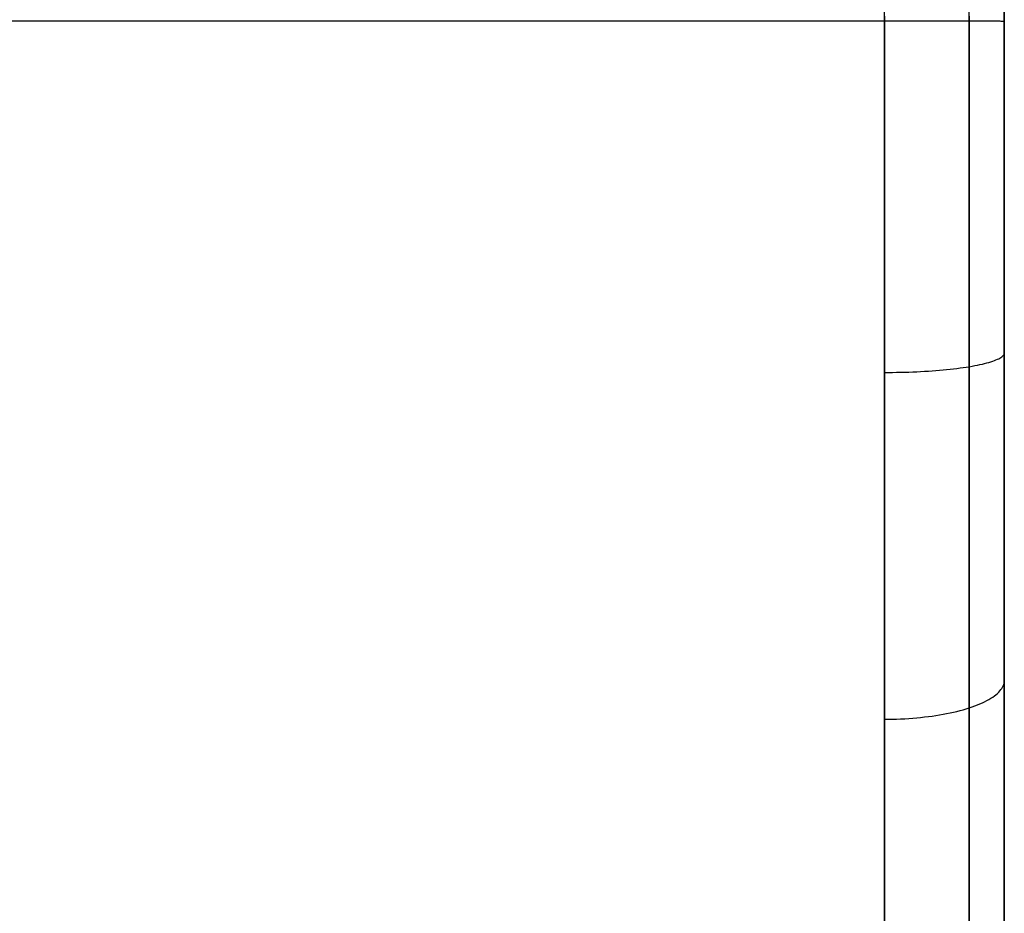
# Model space of a CAD drawing. Header units: millimetres. Extents: x 0 to 670, y -600 to 0.
# Tile 11 of 14: x 506 to 670, y -449 to -300. Entities that reach past the tile are written whole.
import ezdxf

# ---------------------------------------------------------------- set-up
doc = ezdxf.new("R2010")
doc.units = ezdxf.units.MM
doc.layers.add('Rouli modules$pouf', color=7, linetype='Continuous', true_color=0x000000)

msp = doc.modelspace()

# ---------------------------------------------------------------- linework, layer by layer
at = {"layer": 'Rouli modules$pouf'}
for p, q in [((670, -27.27, 188.99), (670, -571.74, 188.99)), ((650, -522.34, -0.47), (650, -77.99, 0.47)), ((664.14, -522.35, 5.39), (664.14, -78, 6.33)), ((670, -522.38, 19.53), (670, -78.03, 20.47)), ((20, -300.16, 0), (650, -300.16, 0)), ((650, -299.39, 378.45), (650, -306.9, 378.35)), ((650, -300.16, 0), (650.68, -300.16, 0.01)), ((650.68, -300.16, 0.01), (651.36, -300.16, 0.05)), ((651.36, -300.16, 0.05), (652.05, -300.16, 0.1)), ((652.05, -300.16, 0.1), (652.72, -300.16, 0.19)), ((652.72, -300.16, 0.19), (653.4, -300.16, 0.29)), ((653.4, -300.16, 0.29), (654.07, -300.16, 0.42)), ((654.07, -300.16, 0.42), (654.74, -300.16, 0.57)), ((654.74, -300.16, 0.57), (655.4, -300.16, 0.74)), ((655.4, -300.16, 0.74), (656.05, -300.17, 0.94)), ((656.05, -300.17, 0.94), (656.7, -300.17, 1.15)), ((656.7, -300.17, 1.15), (657.34, -300.17, 1.39)), ((657.34, -300.17, 1.39), (657.97, -300.17, 1.66)), ((657.97, -300.17, 1.66), (658.59, -300.17, 1.94)), ((658.59, -300.17, 1.94), (659.2, -300.17, 2.24)), ((659.2, -300.17, 2.24), (659.8, -300.17, 2.57)), ((659.8, -300.17, 2.57), (660.39, -300.17, 2.91)), ((660.39, -300.17, 2.91), (660.97, -300.17, 3.28)), ((660.97, -300.17, 3.28), (661.53, -300.17, 3.66)), ((661.53, -300.17, 3.66), (662.08, -300.17, 4.06)), ((662.08, -300.17, 4.06), (662.62, -300.17, 4.49)), ((662.62, -300.17, 4.49), (663.14, -300.17, 4.93)), ((663.14, -300.17, 4.93), (663.65, -300.17, 5.38)), ((663.65, -300.17, 5.38), (664.14, -300.18, 5.86)), ((664.14, -299.37, 372.59), (664.14, -306.71, 372.5)), ((664.14, -300.18, 5.86), (664.62, -300.18, 6.35)), ((664.62, -300.18, 6.35), (665.07, -300.18, 6.86)), ((665.07, -300.18, 6.86), (665.51, -300.18, 7.38)), ((665.51, -300.18, 7.38), (665.94, -300.18, 7.91)), ((665.94, -300.18, 7.91), (666.34, -300.18, 8.47)), ((666.34, -300.18, 8.47), (666.72, -300.18, 9.03)), ((666.72, -300.18, 9.03), (667.09, -300.18, 9.61)), ((667.09, -300.18, 9.61), (667.43, -300.18, 10.2)), ((667.43, -300.18, 10.2), (667.76, -300.19, 10.8)), ((667.76, -300.19, 10.8), (668.06, -300.19, 11.41)), ((668.06, -300.19, 11.41), (668.34, -300.19, 12.03)), ((668.34, -300.19, 12.03), (668.61, -300.19, 12.66)), ((668.61, -300.19, 12.66), (668.85, -300.19, 13.3)), ((668.85, -300.19, 13.3), (669.06, -300.19, 13.95)), ((669.06, -300.19, 13.95), (669.26, -300.19, 14.6)), ((669.26, -300.19, 14.6), (669.43, -300.2, 15.26)), ((669.43, -300.2, 15.26), (669.58, -300.2, 15.93)), ((669.58, -300.2, 15.93), (669.71, -300.2, 16.6)), ((669.71, -300.2, 16.6), (669.81, -300.2, 17.28)), ((669.81, -300.2, 17.28), (669.9, -300.2, 17.95)), ((669.9, -300.2, 17.95), (669.95, -300.2, 18.63)), ((669.95, -300.2, 18.63), (669.99, -300.2, 19.32)), ((669.99, -300.2, 19.32), (670, -300.21, 20)), ((670, -299.35, 358.45), (670, -306.4, 358.36)), ((650, -306.9, 378.35), (650, -314.41, 378.11)), ((664.14, -306.71, 372.5), (664.14, -314.05, 372.26)), ((670, -306.4, 358.36), (670, -313.44, 358.13)), ((670, -313.44, 358.13), (670, -320.49, 357.75)), ((650, -314.41, 378.11), (650, -321.9, 377.7)), ((664.14, -314.05, 372.26), (664.14, -321.38, 371.86)), ((664.14, -321.38, 371.86), (664.14, -328.7, 371.32)), ((670, -320.49, 357.75), (670, -327.52, 357.23)), ((650, -321.9, 377.7), (650, -329.38, 377.14)), ((670, -327.52, 357.23), (670, -334.54, 356.57)), ((650, -329.38, 377.14), (650, -336.85, 376.43)), ((664.14, -328.7, 371.32), (664.14, -336.01, 370.63)), ((670, -334.54, 356.57), (670, -341.55, 355.76)), ((664.14, -336.01, 370.63), (664.14, -343.3, 369.79)), ((650, -336.85, 376.43), (650, -344.29, 375.57)), ((670, -341.55, 355.76), (670, -348.53, 354.81)), ((650, -344.29, 375.57), (650, -351.71, 374.56)), ((664.14, -343.3, 369.79), (664.14, -350.58, 368.81)), ((670, -348.53, 354.81), (670, -355.5, 353.73)), ((664.14, -350.58, 368.81), (664.14, -357.83, 367.68)), ((650, -351.71, 374.56), (650, -359.1, 373.4)), ((669.43, -356.28, 358.4), (669.58, -356.17, 357.74)), ((669.58, -356.17, 357.74), (669.71, -356.06, 357.08)), ((669.71, -356.06, 357.08), (669.81, -355.95, 356.41)), ((669.81, -355.95, 356.41), (669.9, -355.84, 355.74)), ((669.9, -355.84, 355.74), (669.95, -355.73, 355.07)), ((669.95, -355.73, 355.07), (669.99, -355.61, 354.4)), ((669.99, -355.61, 354.4), (670, -355.5, 353.73)), ((670, -355.5, 353.73), (670, -362.45, 352.5)), ((663.65, -357.91, 368.14), (664.14, -357.83, 367.68)), ((664.14, -357.83, 367.68), (664.62, -357.75, 367.19)), ((664.14, -357.83, 367.68), (664.14, -365.05, 366.4)), ((664.62, -357.75, 367.19), (665.07, -357.66, 366.69)), ((665.07, -357.66, 366.69), (665.51, -357.58, 366.18)), ((665.51, -357.58, 366.18), (665.94, -357.49, 365.65)), ((665.94, -357.49, 365.65), (666.34, -357.4, 365.1)), ((666.34, -357.4, 365.1), (666.72, -357.31, 364.55)), ((666.72, -357.31, 364.55), (667.09, -357.21, 363.98)), ((667.09, -357.21, 363.98), (667.43, -357.11, 363.39)), ((667.43, -357.11, 363.39), (667.76, -357.01, 362.8)), ((667.76, -357.01, 362.8), (668.06, -356.91, 362.2)), ((668.06, -356.91, 362.2), (668.34, -356.81, 361.59)), ((668.34, -356.81, 361.59), (668.61, -356.71, 360.96)), ((668.61, -356.71, 360.96), (668.85, -356.6, 360.33)), ((668.85, -356.6, 360.33), (669.06, -356.5, 359.69)), ((669.06, -356.5, 359.69), (669.26, -356.39, 359.05)), ((669.26, -356.39, 359.05), (669.43, -356.28, 358.4)), ((650, -358.79, 373.45), (650.68, -358.79, 373.44)), ((650, -359.1, 373.4), (650, -366.45, 372.1)), ((650.68, -358.79, 373.44), (651.36, -358.78, 373.41)), ((651.36, -358.78, 373.41), (652.05, -358.77, 373.35)), ((652.05, -358.77, 373.35), (652.72, -358.76, 373.27)), ((652.72, -358.76, 373.27), (653.4, -358.74, 373.17)), ((653.4, -358.74, 373.17), (654.07, -358.72, 373.04)), ((654.07, -358.72, 373.04), (654.74, -358.7, 372.89)), ((654.74, -358.7, 372.89), (655.4, -358.67, 372.72)), ((655.4, -358.67, 372.72), (656.05, -358.64, 372.53)), ((656.05, -358.64, 372.53), (656.7, -358.6, 372.31)), ((656.7, -358.6, 372.31), (657.34, -358.56, 372.08)), ((657.34, -358.56, 372.08), (657.97, -358.52, 371.82)), ((657.97, -358.52, 371.82), (658.59, -358.47, 371.54)), ((658.59, -358.47, 371.54), (659.2, -358.42, 371.24)), ((659.2, -358.42, 371.24), (659.8, -358.37, 370.92)), ((659.8, -358.37, 370.92), (660.39, -358.31, 370.58)), ((660.39, -358.31, 370.58), (660.97, -358.25, 370.22)), ((660.97, -358.25, 370.22), (661.53, -358.19, 369.84)), ((661.53, -358.19, 369.84), (662.08, -358.12, 369.45)), ((662.08, -358.12, 369.45), (662.62, -358.05, 369.03)), ((662.62, -358.05, 369.03), (663.14, -357.98, 368.6)), ((663.14, -357.98, 368.6), (663.65, -357.91, 368.14)), ((670, -362.45, 352.5), (670, -369.36, 351.13)), ((664.14, -365.05, 366.4), (664.14, -372.25, 364.97)), ((650, -366.45, 372.1), (650, -373.76, 370.64)), ((670, -369.36, 351.13), (670, -376.25, 349.62)), ((664.14, -372.25, 364.97), (664.14, -379.42, 363.4)), ((650, -373.76, 370.64), (650, -381.04, 369.04)), ((670, -376.25, 349.62), (670, -383.11, 347.97)), ((664.14, -379.42, 363.4), (664.14, -386.56, 361.69)), ((650, -381.04, 369.04), (650, -388.26, 367.3)), ((670, -383.11, 347.97), (670, -389.93, 346.18)), ((664.14, -386.56, 361.69), (664.14, -393.66, 359.83)), ((650, -388.26, 367.3), (650, -395.44, 365.41)), ((670, -389.93, 346.18), (670, -396.71, 344.25)), ((664.14, -393.66, 359.83), (664.14, -400.72, 357.82)), ((650, -395.44, 365.41), (650, -402.56, 363.38)), ((670, -396.71, 344.25), (670, -403.45, 342.18)), ((664.14, -400.72, 357.82), (664.14, -407.74, 355.66)), ((650, -402.56, 363.38), (650, -409.62, 361.21)), ((670, -403.45, 342.18), (670, -410.15, 339.97)), ((664.14, -407.74, 355.66), (664.14, -414.72, 353.36)), ((650, -409.62, 361.21), (650, -416.62, 358.9)), ((669.95, -410.59, 341.27), (669.99, -410.37, 340.62)), ((669.99, -410.37, 340.62), (670, -410.15, 339.97)), ((670, -410.15, 339.97), (670, -416.49, 337.74)), ((669.06, -412.11, 345.7), (669.26, -411.89, 345.08)), ((669.26, -411.89, 345.08), (669.43, -411.68, 344.46)), ((669.43, -411.68, 344.46), (669.58, -411.47, 343.83)), ((669.58, -411.47, 343.83), (669.71, -411.25, 343.19)), ((669.71, -411.25, 343.19), (669.81, -411.03, 342.55)), ((669.81, -411.03, 342.55), (669.9, -410.81, 341.91)), ((669.9, -410.81, 341.91), (669.95, -410.59, 341.27)), ((666.72, -413.69, 350.35), (667.09, -413.51, 349.81)), ((667.09, -413.51, 349.81), (667.43, -413.32, 349.25)), ((667.43, -413.32, 349.25), (667.76, -413.12, 348.68)), ((667.76, -413.12, 348.68), (668.06, -412.93, 348.1)), ((668.06, -412.93, 348.1), (668.34, -412.73, 347.52)), ((668.34, -412.73, 347.52), (668.61, -412.52, 346.92)), ((668.61, -412.52, 346.92), (668.85, -412.31, 346.31)), ((668.85, -412.31, 346.31), (669.06, -412.11, 345.7)), ((662.08, -415.3, 355.06), (662.62, -415.16, 354.66)), ((662.62, -415.16, 354.66), (663.14, -415.02, 354.24)), ((663.14, -415.02, 354.24), (663.65, -414.87, 353.81)), ((663.65, -414.87, 353.81), (664.14, -414.72, 353.36)), ((664.14, -414.72, 353.36), (664.62, -414.56, 352.89)), ((664.14, -414.72, 353.36), (664.14, -421.33, 351.02)), ((664.62, -414.56, 352.89), (665.07, -414.4, 352.41)), ((665.07, -414.4, 352.41), (665.51, -414.23, 351.92)), ((665.51, -414.23, 351.92), (665.94, -414.06, 351.41)), ((665.94, -414.06, 351.41), (666.34, -413.88, 350.89)), ((666.34, -413.88, 350.89), (666.72, -413.69, 350.35)), ((650, -416.61, 358.9), (650.68, -416.61, 358.89)), ((650, -416.62, 358.9), (650, -423.55, 356.45)), ((650.68, -416.61, 358.89), (651.36, -416.6, 358.86)), ((651.36, -416.6, 358.86), (652.05, -416.58, 358.8)), ((652.05, -416.58, 358.8), (652.72, -416.55, 358.72)), ((652.72, -416.55, 358.72), (653.4, -416.52, 358.63)), ((653.4, -416.52, 358.63), (654.07, -416.48, 358.5)), ((654.07, -416.48, 358.5), (654.74, -416.43, 358.36)), ((654.74, -416.43, 358.36), (655.4, -416.37, 358.2)), ((655.4, -416.37, 358.2), (656.05, -416.31, 358.01)), ((656.05, -416.31, 358.01), (656.7, -416.24, 357.81)), ((656.7, -416.24, 357.81), (657.34, -416.16, 357.58)), ((657.34, -416.16, 357.58), (657.97, -416.08, 357.33)), ((657.97, -416.08, 357.33), (658.59, -415.99, 357.07)), ((658.59, -415.99, 357.07), (659.2, -415.89, 356.78)), ((659.2, -415.89, 356.78), (659.8, -415.78, 356.47)), ((659.8, -415.78, 356.47), (660.39, -415.67, 356.15)), ((660.39, -415.67, 356.15), (660.97, -415.55, 355.8)), ((660.97, -415.55, 355.8), (661.53, -415.43, 355.44)), ((661.53, -415.43, 355.44), (662.08, -415.3, 355.06)), ((670, -416.49, 337.74), (670, -422.78, 335.37)), ((664.14, -421.33, 351.02), (664.14, -427.9, 348.56)), ((670, -422.78, 335.37), (670, -429.03, 332.88)), ((650, -423.55, 356.45), (650, -430.41, 353.87)), ((664.14, -427.9, 348.56), (664.14, -434.41, 345.95)), ((670, -429.03, 332.88), (670, -435.22, 330.25)), ((650, -430.41, 353.87), (650, -437.19, 351.14)), ((664.14, -434.41, 345.95), (664.14, -440.87, 343.21)), ((670, -435.22, 330.25), (670, -441.35, 327.5)), ((650, -437.19, 351.14), (650, -443.9, 348.28)), ((664.14, -440.87, 343.21), (664.14, -447.28, 340.34)), ((670, -441.35, 327.5), (670, -447.42, 324.61)), ((650, -443.9, 348.28), (650, -450.52, 345.29)), ((664.14, -447.28, 340.34), (664.14, -453.63, 337.32)), ((670, -447.42, 324.61), (670, -453.43, 321.6))]:
    msp.add_line(p, q, dxfattribs=at)

doc.saveas('drawing.dxf')
